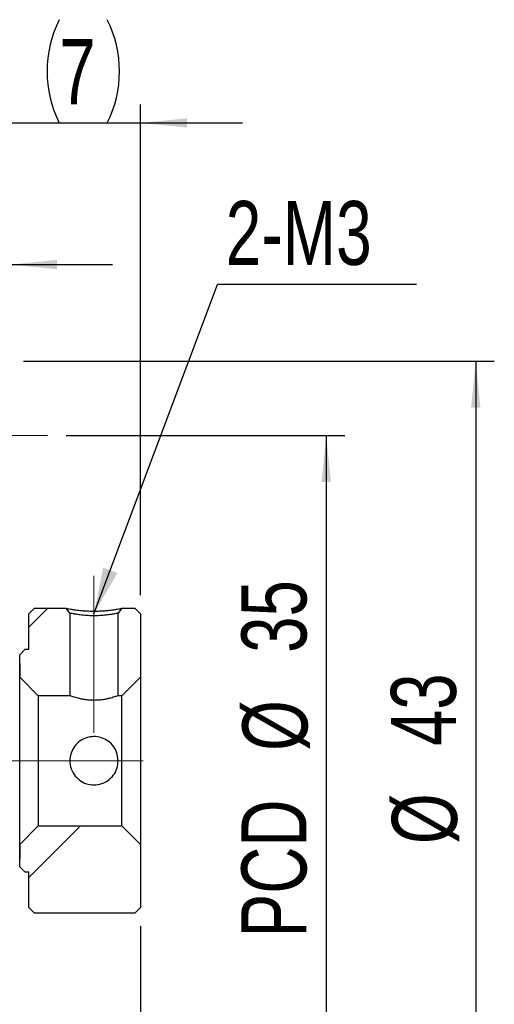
# Model space of a CAD drawing. Header units: millimetres. Extents: x 25 to 346, y 41 to 192.
# Tile 6 of 14: x 73 to 99, y 76 to 129. Entities that reach past the tile are written whole.
import ezdxf

# ---------------------------------------------------------------- set-up
doc = ezdxf.new("R2010")
doc.units = ezdxf.units.MM
doc.linetypes.add('CENTERX2', pattern=[20.32, 12.7, -2.54, 2.54, -2.54])
doc.layers.add('FORMAT', color=7, linetype='Continuous')
doc.styles.add('SLDTEXTSTYLE0', font='TXT', dxfattribs={"width": 0.75})
doc.dimstyles.new('SLDDIMSTYLE1', dxfattribs={"dimtxt": 3.5, "dimasz": 2.5, "dimexe": 0, "dimexo": 0.0625, "dimgap": 0.875, "dimtad": 1, "dimrnd": 1e-09, "dimzin": 12, "dimdsep": 46, "dimtxsty": 'SLDTEXTSTYLE0', "dimsah": 1, "dimcen": 0.09, "dimadec": 0, "dimazin": 3, "dimtfac": 1, "dimtmove": 0, "dimatfit": 0, "dimfxl": 1, "dimfrac": 2, "dimtolj": 1, "dimtzin": 12, "dimarcsym": 0})
doc.dimstyles.new('SLDDIMSTYLE2', dxfattribs={"dimtxt": 3.5, "dimasz": 2.5, "dimexe": 0, "dimexo": 0.0625, "dimgap": 0.875, "dimtad": 1, "dimrnd": 1e-09, "dimzin": 12, "dimdsep": 46, "dimtxsty": 'SLDTEXTSTYLE0', "dimsah": 1, "dimcen": 0.09, "dimadec": 0, "dimazin": 3, "dimtfac": 1, "dimtofl": 0, "dimtmove": 0, "dimatfit": 3, "dimfxl": 1, "dimfrac": 2, "dimtolj": 1, "dimtzin": 12, "dimarcsym": 0})
doc.dimstyles.new('SLDDIMSTYLE3', dxfattribs={"dimtxt": 0.18, "dimasz": 2.5, "dimexe": 0, "dimexo": 0.0625, "dimgap": 0, "dimtad": 0, "dimtih": 1, "dimtoh": 1, "dimdec": 0, "dimrnd": 1e-09, "dimzin": 0, "dimdsep": 46, "dimtxsty": 'Standard', "dimsah": 1, "dimcen": 0.09, "dimadec": 0, "dimazin": 0, "dimtfac": 2.5, "dimtdec": 0, "dimtofl": 0, "dimtmove": 0, "dimatfit": 3, "dimfxl": 1, "dimfrac": 2, "dimtolj": 1, "dimtzin": 0, "dimarcsym": 0})
doc.dimstyles.new('SLDDIMSTYLE4', dxfattribs={"dimtxt": 3.5, "dimasz": 2.5, "dimexe": 0, "dimexo": 0.0625, "dimgap": 0.875, "dimtad": 1, "dimdec": 1, "dimrnd": 1e-09, "dimzin": 12, "dimdsep": 46, "dimtxsty": 'SLDTEXTSTYLE0', "dimsah": 1, "dimcen": 0.09, "dimadec": 0, "dimazin": 3, "dimtfac": 1, "dimtdec": 1, "dimtofl": 0, "dimtmove": 0, "dimatfit": 3, "dimfxl": 1, "dimfrac": 2, "dimtolj": 1, "dimtzin": 12, "dimarcsym": 0})

# ---------------------------------------------------------------- blocks, each defined once
blk = doc.blocks.new('_D_10')
at = {"layer": 'FORMAT', "color": 7}
for p, q in [((79.697, 80.057), (79.697, 59.123)), ((53.697, 76.957), (53.697, 59.123)), ((53.697, 60.123), (79.697, 60.123))]:
    blk.add_line(p, q, dxfattribs=at)
for points in [[(53.697, 60.123), (56.197, 59.873), (56.197, 60.373)], [(79.697, 60.123), (77.197, 60.373), (77.197, 59.873)]]:
    blk.add_solid(points, dxfattribs=at)
at = {"layer": 'FORMAT', "color": 7, "insert": (63.832, 64.634), "char_height": 3.5, "attachment_point": 1, "style": 'SLDTEXTSTYLE0'}
blk.add_mtext('26', dxfattribs=at)
blk = doc.blocks.new('_D_14')
at = {"layer": 'FORMAT', "color": 7}
for p, q in [((63.697, 109.157), (63.697, 116.644)), ((72.697, 110.707), (72.697, 116.644)), ((63.697, 115.644), (58.197, 115.644)), ((63.697, 115.644), (72.697, 115.644)), ((72.697, 115.644), (78.197, 115.644))]:
    blk.add_line(p, q, dxfattribs=at)
for points in [[(63.697, 115.644), (61.197, 115.894), (61.197, 115.394)], [(72.697, 115.644), (75.197, 115.394), (75.197, 115.894)]]:
    blk.add_solid(points, dxfattribs=at)
at = {"layer": 'FORMAT', "color": 7, "insert": (67.323, 120.156), "char_height": 3.5, "attachment_point": 1, "style": 'SLDTEXTSTYLE0'}
blk.add_mtext('9', dxfattribs=at)
blk = doc.blocks.new('_D_16')
at = {"layer": 'FORMAT', "color": 7}
for p, q in [((72.697, 110.707), (72.697, 124.26)), ((79.697, 97.857), (79.697, 124.26)), ((72.697, 123.26), (67.197, 123.26)), ((72.697, 123.26), (79.697, 123.26)), ((79.697, 123.26), (85.197, 123.26))]:
    blk.add_line(p, q, dxfattribs=at)
for centre, start, end in [((80.883, 126.038), 153.4349, 206.5651), ((72.356, 126.038), 333.4349, 26.5651)]:
    blk.add_arc(centre, 6.212, start, end, dxfattribs=at)
for points in [[(72.697, 123.26), (70.197, 123.51), (70.197, 123.01)], [(79.697, 123.26), (82.197, 123.01), (82.197, 123.51)]]:
    blk.add_solid(points, dxfattribs=at)
at = {"layer": 'FORMAT', "color": 7, "insert": (75.326, 127.771), "char_height": 3.5, "attachment_point": 1, "style": 'SLDTEXTSTYLE0'}
blk.add_mtext('7', dxfattribs=at)
blk = doc.blocks.new('_D_17')
at = {"layer": 'FORMAT', "color": 7}
for p, q in [((73.397, 110.457), (98.744, 110.457)), ((97.744, 110.457), (97.744, 67.457)), ((73.397, 67.457), (98.744, 67.457))]:
    blk.add_line(p, q, dxfattribs=at)
for points in [[(97.744, 110.457), (97.494, 107.957), (97.994, 107.957)], [(97.744, 67.457), (97.994, 69.957), (97.494, 69.957)]]:
    blk.add_solid(points, dxfattribs=at)
at = {"layer": 'FORMAT', "color": 7, "char_height": 3.5, "attachment_point": 1, "rotation": 90, "style": 'SLDTEXTSTYLE0'}
for s, insert in [('43', (93.178, 89.752)), ('%%c', (93.232, 84.474))]:
    blk.add_mtext(s, dxfattribs=dict(at, insert=insert))
blk = doc.blocks.new('_D_18')
at = {"layer": 'FORMAT', "color": 7}
for p, q in [((75.697, 106.457), (90.697, 106.457)), ((89.697, 106.457), (89.697, 71.457)), ((75.697, 71.457), (90.697, 71.457))]:
    blk.add_line(p, q, dxfattribs=at)
for points in [[(89.697, 106.457), (89.447, 103.957), (89.947, 103.957)], [(89.697, 71.457), (89.947, 73.957), (89.447, 73.957)]]:
    blk.add_solid(points, dxfattribs=at)
at = {"layer": 'FORMAT', "color": 7, "char_height": 3.5, "attachment_point": 1, "rotation": 90, "style": 'SLDTEXTSTYLE0'}
for s, insert in [('35', (85.132, 94.764)), ('%%c', (85.185, 89.485)), ('PCD', (85.132, 79.462))]:
    blk.add_mtext(s, dxfattribs=dict(at, insert=insert))
blk = doc.blocks.new('SW_NOTE_2')
at = {"layer": 'FORMAT', "color": 0}
blk.add_line((10.703, 0), (0, 0), dxfattribs=at)
at = {"layer": 'FORMAT', "color": 0, "insert": (0.441, 4.485), "char_height": 3.4396, "attachment_point": 1, "style": 'SLDTEXTSTYLE0'}
blk.add_mtext('2-M3', dxfattribs=at)

msp = doc.modelspace()

# ---------------------------------------------------------------- hatches: boundary and pattern name
at = {"linetype": 'Continuous', "lineweight": 18}
h = msp.add_hatch(dxfattribs=at)
h.set_pattern_fill('ANSI32', style=0)
h.paths.add_polyline_path([(75.69154, 97.15714), (73.99723, 97.15714), (73.69723, 96.85714), (73.69723, 94.95714), (73.49723, 94.95714), (73.19723, 94.65714), (73.19723, 93.45714), (74.19723, 92.45714), (75.89723, 92.45714), (75.89723, 96.8975)], flags=0)
h = msp.add_hatch(dxfattribs=at)
h.set_pattern_fill('ANSI32', style=0)
edge = h.paths.add_edge_path(flags=0)
edge.add_line((79.39723, 97.15714), (78.70292, 97.15714))
edge.add_line((78.70292, 97.15714), (78.49723, 96.8975))
edge.add_line((78.49723, 96.8975), (78.49723, 92.45714))
edge.add_line((78.49723, 92.45714), (78.69723, 92.45714))
edge.add_line((78.69723, 92.45714), (79.69723, 93.45714))
edge.add_line((79.69723, 93.45714), (79.69723, 96.85714))
edge.add_line((79.69723, 96.85714), (79.39723, 97.15714))
h = msp.add_hatch(dxfattribs=at)
h.set_pattern_fill('ANSI31', style=0)
edge = h.paths.add_edge_path(flags=0)
edge.add_line((67.69723, 94.20714), (67.69723, 93.45714))
edge.add_line((67.69723, 93.45714), (68.19723, 92.95714))
edge.add_line((68.19723, 92.95714), (72.69723, 92.95714))
edge.add_arc((72.69723, 93.45714), 0.5, 270, 360)
edge.add_line((73.19723, 93.45714), (73.19723, 94.20714))
edge.add_arc((72.69723, 94.20714), 0.5, 0, 90)
edge.add_line((72.69723, 94.70714), (68.19723, 94.70714))
edge.add_line((68.19723, 94.70714), (67.69723, 94.20714))
h = msp.add_hatch(dxfattribs=at)
h.set_pattern_fill('ANSI32', style=0)
h.paths.add_polyline_path([(73.99723, 80.75714), (79.39723, 80.75714), (79.69723, 81.05714), (79.69723, 84.45714), (78.69723, 85.45714), (74.19723, 85.45714), (73.19723, 84.45714), (73.19723, 83.25714), (73.49723, 82.95714), (73.69723, 82.95714), (73.69723, 81.05714)], flags=0)
h = msp.add_hatch(dxfattribs=at)
h.set_pattern_fill('ANSI31', style=0)
edge = h.paths.add_edge_path(flags=0)
edge.add_line((72.69723, 84.95714), (68.19723, 84.95714))
edge.add_line((68.19723, 84.95714), (67.69723, 84.45714))
edge.add_line((67.69723, 84.45714), (67.69723, 83.70714))
edge.add_line((67.69723, 83.70714), (68.19723, 83.20714))
edge.add_line((68.19723, 83.20714), (72.69723, 83.20714))
edge.add_arc((72.69723, 83.70714), 0.5, 270, 360)
edge.add_line((73.19723, 83.70714), (73.19723, 84.45714))
edge.add_arc((72.69723, 84.45714), 0.5, 0, 90)

# ---------------------------------------------------------------- linework, layer by layer
at = {"color": 7, "linetype": 'Continuous', "lineweight": 25}
for p, q in [((73.99723, 97.15714), (73.69723, 96.85714)), ((73.99723, 97.15714), (75.69154, 97.15714)), ((75.89723, 96.8975), (75.69154, 97.15714)), ((78.70292, 97.15714), (79.39723, 97.15714)), ((79.69723, 96.85714), (79.39723, 97.15714)), ((73.69723, 94.95714), (73.69723, 96.85714)), ((75.89723, 96.8975), (75.89723, 92.45714)), ((78.49723, 92.45714), (78.49723, 96.8975)), ((79.69723, 96.85714), (79.69723, 93.45714)), ((73.49723, 94.95714), (73.19723, 94.65714)), ((73.49723, 94.95714), (73.69723, 94.95714)), ((73.19723, 93.45714), (73.19723, 94.65714)), ((73.19723, 94.20714), (73.19723, 93.45714)), ((73.19723, 93.45714), (74.19723, 92.45714)), ((73.19723, 84.45714), (73.19723, 93.45714)), ((78.69723, 92.45714), (79.69723, 93.45714)), ((79.69723, 93.45714), (79.69723, 84.45714)), ((75.89723, 92.45714), (74.19723, 92.45714)), ((74.19723, 92.45714), (74.19723, 85.45714)), ((78.69723, 92.45714), (78.49723, 92.45714)), ((78.69723, 85.45714), (78.69723, 92.45714)), ((74.19723, 85.45714), (73.19723, 84.45714)), ((74.19723, 85.45714), (78.69723, 85.45714)), ((79.69723, 84.45714), (78.69723, 85.45714)), ((73.19723, 83.25714), (73.19723, 84.45714)), ((73.19723, 84.45714), (73.19723, 83.70714)), ((79.69723, 84.45714), (79.69723, 81.05714)), ((73.19723, 83.25714), (73.49723, 82.95714)), ((73.69723, 82.95714), (73.49723, 82.95714)), ((73.69723, 81.05714), (73.69723, 82.95714)), ((73.69723, 81.05714), (73.99723, 80.75714)), ((79.39723, 80.75714), (79.69723, 81.05714)), ((79.39723, 80.75714), (73.99723, 80.75714))]:
    msp.add_line(p, q, dxfattribs=at)
at = {"color": 7, "linetype": 'Continuous', "lineweight": 25, "flags": 128}
msp.add_lwpolyline([(78.70292, 97.15714), (78.64633, 97.0857), (78.58973, 97.01426), (78.49723, 96.8975)], dxfattribs=at)
at = {"color": 7, "linetype": 'Continuous', "lineweight": 25}
for points, knots in [([(75.69154, 97.15714), (75.69666, 97.15599), (75.70671, 97.15373), (75.79333, 97.13656), (75.93372, 97.11232), (76.1264, 97.08325), (76.35513, 97.05329), (76.61509, 97.02806), (76.89902, 97.01183), (77.19721, 97.00662), (77.49536, 97.01175), (77.77899, 97.02799), (78.03905, 97.05327), (78.26812, 97.08326), (78.46118, 97.11235), (78.60147, 97.13659), (78.68786, 97.15374), (78.69783, 97.15599), (78.70292, 97.15714)], [0, 0, 0, 0, 0.06466244, 0.12671712, 0.18857337, 0.25266335, 0.3164423, 0.37716899, 0.43747251, 0.50003562, 0.56242757, 0.62266141, 0.68343602, 0.74738142, 0.81151608, 0.87342949, 0.93540098, 1, 1, 1, 1]), ([(78.49723, 96.8975), (78.48262, 96.89334), (78.4591, 96.88665), (78.30584, 96.8571), (78.12449, 96.82579), (77.89308, 96.79396), (77.5858, 96.76567), (77.19752, 96.74586), (76.80918, 96.76565), (76.50176, 96.79393), (76.27023, 96.82575), (76.08886, 96.85704), (75.93545, 96.88662), (75.91188, 96.89333), (75.89723, 96.8975)], [0, 0, 0, 0, 0.10923179, 0.17578617, 0.25008557, 0.32475412, 0.39133512, 0.49994411, 0.60851479, 0.67512548, 0.74985651, 0.82411816, 0.89061151, 1, 1, 1, 1]), ([(78.49723, 92.45714), (78.49401, 92.45594), (78.48746, 92.45349), (78.435, 92.43432), (78.35263, 92.40565), (78.24006, 92.36927), (78.09794, 92.32816), (77.92884, 92.28652), (77.73433, 92.24876), (77.52481, 92.22087), (77.3055, 92.20612), (77.09193, 92.20616), (76.88403, 92.21981), (76.68978, 92.24436), (76.50647, 92.27789), (76.33802, 92.31724), (76.1876, 92.35912), (76.0628, 92.39856), (75.96841, 92.43109), (75.92026, 92.44862), (75.90005, 92.45609), (75.89817, 92.45679), (75.89723, 92.45714)], [0, 0, 0, 0, 0.05050253, 0.10252827, 0.15301561, 0.20486884, 0.25727599, 0.31109398, 0.36533176, 0.42126759, 0.47325785, 0.52694899, 0.57600137, 0.62643183, 0.67647501, 0.727799, 0.78108502, 0.83586582, 0.88982944, 0.9455283, 0.97264959, 1, 1, 1, 1]), ([(78.49723, 88.95714), (78.48382, 88.8163), (78.45701, 88.53483), (78.24917, 88.15708), (77.93643, 87.85739), (77.53097, 87.67437), (77.09216, 87.63809), (76.67984, 87.74094), (76.32179, 87.96507), (76.04504, 88.30214), (75.89327, 88.72135), (75.88988, 89.15907), (76.02188, 89.56242), (76.27411, 89.90571), (76.63406, 90.15709), (77.06325, 90.27504), (77.49543, 90.24522), (77.88585, 90.08593), (78.20936, 89.80887), (78.44816, 89.42089), (78.48069, 89.11345), (78.49723, 88.95714)], [0, 0, 0, 0, 0.051264, 0.10245418, 0.15558665, 0.21066217, 0.26348429, 0.31323865, 0.36395068, 0.41799603, 0.47281063, 0.52474811, 0.57475844, 0.62624915, 0.68066162, 0.73521961, 0.7863322, 0.83597641, 0.88820167, 0.94315886, 1, 1, 1, 1])]:
    msp.add_open_spline(points, degree=3, knots=knots, dxfattribs=at)
at = {"layer": 'FORMAT', "color": 7, "linetype": 'CENTERX2', "lineweight": 18}
for p, q in [((68.69723, 106.45714), (74.69723, 106.45714)), ((77.19723, 90.45714), (77.19723, 98.8975)), ((46.81621, 88.95714), (81.48584, 88.95714))]:
    msp.add_line(p, q, dxfattribs=at)

# ---------------------------------------------------------------- block references
at = {"layer": 'FORMAT', "color": 7}
msp.add_blockref('SW_NOTE_2', (83.84524, 114.58056), dxfattribs=at)

# ---------------------------------------------------------------- dimensions: what is measured, and where the dimension line sits
dim = msp.add_linear_dim(base=(79.69723, 123.25967), p1=(72.69723, 109.70714), p2=(79.69723, 96.85714), text='(<>)', dimstyle='SLDDIMSTYLE1', dxfattribs=at)
dim.commit()
dim.dimension.update_dxf_attribs({"geometry": '_D_16', "text_midpoint": (76.61942, 123.25967), "dimtype": 160})
for base, p1, p2, dimstyle, picture, middle in [((72.69723, 115.64447), (63.69723, 108.15714), (72.69723, 109.70714), 'SLDDIMSTYLE1', '_D_14', (68.61629, 115.64447)), ((79.69723, 60.12258), (53.69723, 77.95714), (79.69723, 81.05714), 'SLDDIMSTYLE4', '_D_10', (66.41848, 60.12258))]:
    dim = msp.add_linear_dim(base=base, p1=p1, p2=p2, dimstyle=dimstyle, dxfattribs=at)
    dim.commit()
    dim.dimension.update_dxf_attribs({"geometry": picture, "text_midpoint": middle, "dimtype": 160})
for base, p1, p2, text, picture, middle in [((97.7437, 67.45714), (72.39723, 110.45714), (72.39723, 67.45714), '%%c<>', '_D_17', (97.7437, 89.69897)), ((89.69723, 71.45714), (74.69723, 106.45714), (74.69723, 71.45714), 'PCD%%c<>', '_D_18', (89.69723, 89.69897))]:
    dim = msp.add_linear_dim(base=base, p1=p1, p2=p2, angle=90, text=text, dimstyle='SLDDIMSTYLE2', dxfattribs=at)
    dim.commit()
    dim.dimension.update_dxf_attribs({"geometry": picture, "text_midpoint": middle, "dimtype": 160})

# ---------------------------------------------------------------- leaders
msp.add_leader([(77.19723, 96.86321), (83.84524, 114.58056)], dimstyle='SLDDIMSTYLE3', dxfattribs=at)

doc.saveas('drawing.dxf')
